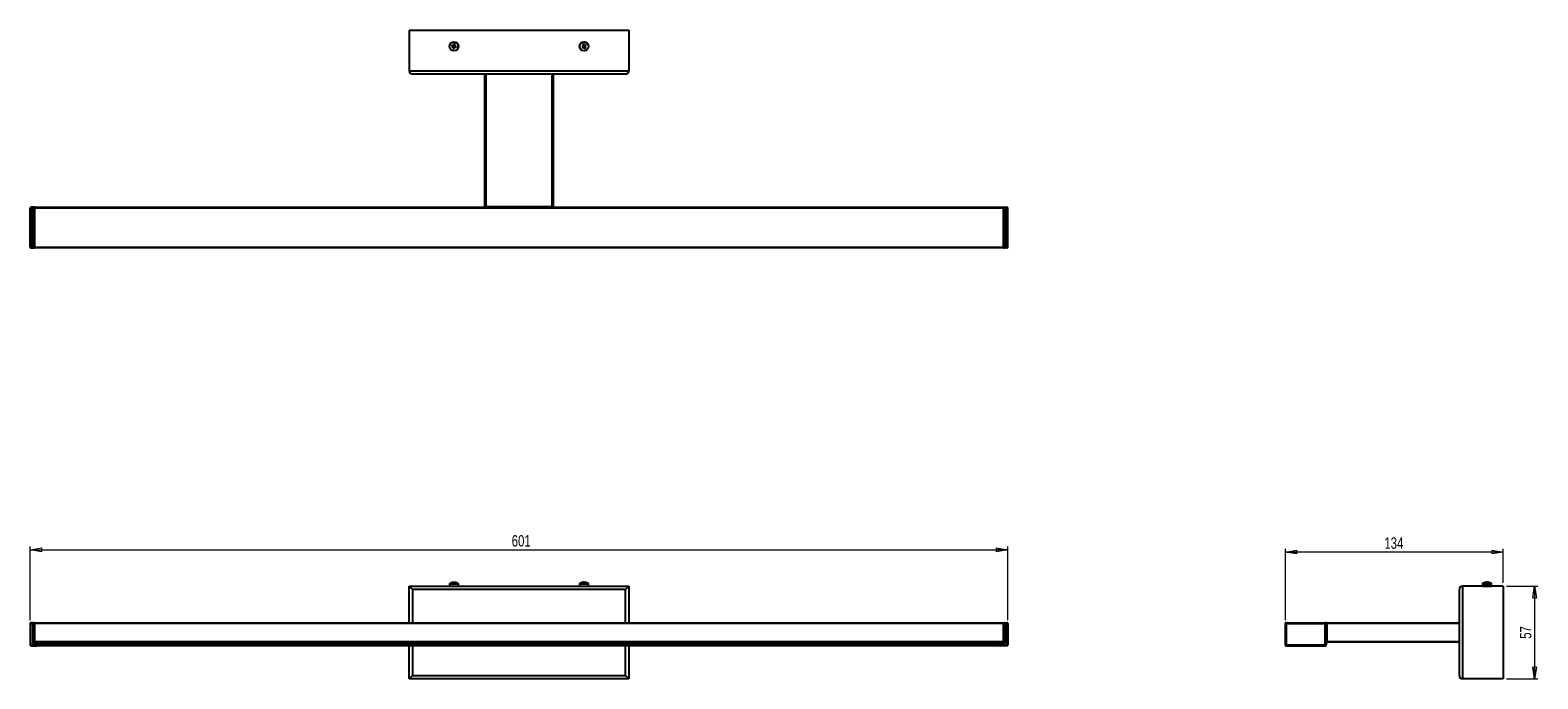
# Model space of a CAD drawing. Header units: millimetres. Extents: x 555 to 1018, y 399 to 598.
import ezdxf

# ---------------------------------------------------------------- set-up
doc = ezdxf.new("R2010")
doc.units = ezdxf.units.MM
doc.styles.add('SLDTEXTSTYLE0', font='TXT', dxfattribs={"width": 0.75})
doc.dimstyles.new('SLDDIMSTYLE0', dxfattribs={"dimtxt": 3.5, "dimasz": 3.556, "dimexe": 0, "dimexo": 0.0625, "dimgap": 0.875, "dimtad": 1, "dimdec": 0, "dimlfac": 2, "dimrnd": 1e-09, "dimzin": 12, "dimdsep": 46, "dimtxsty": 'SLDTEXTSTYLE0', "dimblk1": 'CLOSED', "dimblk2": 'CLOSED', "dimsah": 1, "dimcen": 0.09, "dimadec": 0, "dimazin": 3, "dimtfac": 1, "dimtdec": 0, "dimtofl": 0, "dimtmove": 0, "dimatfit": 3, "dimldrblk": 'CLOSED', "dimfxl": 0, "dimfrac": 2, "dimtolj": 1, "dimtzin": 12, "dimarcsym": 0})

# ---------------------------------------------------------------- blocks, each defined once
blk = doc.blocks.new('_Closed')
at = {"color": 0, "linetype": 'ByBlock', "lineweight": -2}
for p, q in [((-1, 0.166667), (0, 0)), ((-1, 0.166667), (-1, -0.166667)), ((0, 0), (-1, -0.166667)), ((0, 0), (-1, 0))]:
    blk.add_line(p, q, dxfattribs=at)
blk = doc.blocks.new('_D')
at = {"color": 7, "linetype": 'Continuous', "lineweight": 0}
for p, q in [((554.55, 416.87), (554.55, 439.55)), ((554.55, 438.55), (855.27, 438.55)), ((855.27, 416.87), (855.27, 439.55))]:
    blk.add_line(p, q, dxfattribs=at)
at = {"color": 7, "linetype": 'Continuous', "lineweight": 18, "xscale": 3.556, "yscale": 3.556, "rotation": 180.0000000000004}
blk.add_blockref('_Closed', (554.55, 438.55, 280.72), dxfattribs=at)
at = {"color": 7, "linetype": 'Continuous', "lineweight": 18, "xscale": 3.556, "yscale": 3.556}
blk.add_blockref('_Closed', (855.27, 438.55, 280.72), dxfattribs=at)
at = {"color": 7, "linetype": 'Continuous', "lineweight": 18, "insert": (702.66, 443.06), "char_height": 3.5, "attachment_point": 1, "style": 'SLDTEXTSTYLE0'}
blk.add_mtext('601', dxfattribs=at)
blk = doc.blocks.new('_D_1')
at = {"color": 7, "linetype": 'Continuous', "lineweight": 0}
for p, q in [((940.65, 416.87), (940.65, 438.86)), ((1007.65, 437.86), (940.65, 437.86)), ((1007.65, 428.36), (1007.65, 438.86))]:
    blk.add_line(p, q, dxfattribs=at)
at = {"color": 7, "linetype": 'Continuous', "lineweight": 18, "xscale": 3.556, "yscale": 3.556, "rotation": 180.0000000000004}
blk.add_blockref('_Closed', (940.65, 437.86, 2.99), dxfattribs=at)
at = {"color": 7, "linetype": 'Continuous', "lineweight": 18, "xscale": 3.556, "yscale": 3.556}
blk.add_blockref('_Closed', (1007.65, 437.86, 2.99), dxfattribs=at)
at = {"color": 7, "linetype": 'Continuous', "lineweight": 18, "insert": (971.08, 442.37), "char_height": 3.5, "attachment_point": 1, "style": 'SLDTEXTSTYLE0'}
blk.add_mtext('134', dxfattribs=at)
blk = doc.blocks.new('_D_2')
at = {"color": 7, "linetype": 'Continuous', "lineweight": 0}
for p, q in [((1008.65, 427.36), (1018.29, 427.36)), ((1017.29, 427.36), (1017.29, 398.86)), ((1008.65, 398.86), (1018.29, 398.86))]:
    blk.add_line(p, q, dxfattribs=at)
at = {"color": 7, "linetype": 'Continuous', "lineweight": 18, "xscale": 3.556, "yscale": 3.556}
for p, rotation in [((1017.29, 427.36, 2.99), 90.0000000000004), ((1017.29, 398.86, 2.99), 270.0000000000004)]:
    blk.add_blockref('_Closed', p, dxfattribs=dict(at, rotation=rotation))
at = {"color": 7, "linetype": 'Continuous', "lineweight": 18, "insert": (1012.78, 411.18), "char_height": 3.5, "attachment_point": 1, "rotation": 90, "style": 'SLDTEXTSTYLE0'}
blk.add_mtext('57', dxfattribs=at)

msp = doc.modelspace()

# ---------------------------------------------------------------- linework, layer by layer
at = {"color": 7, "linetype": 'Continuous', "lineweight": 25}
for p, q in [((671.16, 598.39), (738.66, 598.39)), ((671.16, 598.39), (671.16, 585.89)), ((738.66, 598.39), (738.66, 585.89)), ((684.68, 593.63), (684.32, 593.72)), ((684.7, 593.63), (684.68, 593.53)), ((684.89, 594.06), (684.8, 593.7)), ((684.89, 593.66), (684.8, 593.69)), ((685.16, 593.6), (685.06, 593.62)), ((685.16, 593.62), (685.25, 593.98)), ((724.41, 593.84), (724.6, 593.52)), ((724.92, 593.72), (724.72, 594.04)), ((724.93, 593.71), (724.85, 593.66)), ((725.09, 593.6), (725.04, 593.68)), ((725.36, 593.89), (725.05, 593.69)), ((684.23, 593.36), (684.59, 593.27)), ((684.67, 593.16), (684.58, 592.8)), ((684.64, 593.36), (684.61, 593.27)), ((684.67, 593.17), (684.76, 593.15)), ((684.93, 593.11), (685.03, 593.09)), ((684.94, 592.71), (685.02, 593.07)), ((685.12, 593.14), (685.15, 593.24)), ((685.14, 593.14), (685.5, 593.05)), ((685.19, 593.41), (685.21, 593.5)), ((685.59, 593.41), (685.23, 593.5)), ((724.57, 593.39), (724.26, 593.19)), ((724.46, 592.88), (724.77, 593.08)), ((724.59, 593.4), (724.64, 593.32)), ((724.7, 593.56), (724.61, 593.51)), ((724.74, 593.17), (724.79, 593.09)), ((724.9, 593.06), (724.98, 593.12)), ((724.91, 593.05), (725.11, 592.74)), ((725.13, 593.21), (725.21, 593.26)), ((725.23, 593.37), (725.18, 593.45)), ((725.42, 592.93), (725.22, 593.25)), ((725.25, 593.38), (725.56, 593.58)), ((671.16, 585.89), (738.66, 585.89)), ((737.66, 584.89), (672.16, 584.89)), ((694.41, 544.14), (694.41, 584.89)), ((694.66, 584.89), (694.66, 544.14)), ((715.16, 544.14), (715.16, 584.89)), ((715.41, 584.89), (715.41, 544.14)), ((554.55, 531.64), (554.55, 543.64)), ((554.55, 543.64), (554.8, 543.64)), ((555.37, 543.89), (554.8, 543.89)), ((554.8, 543.64), (554.8, 543.89)), ((554.8, 531.64), (554.8, 543.64)), ((554.8, 543.64), (555.37, 543.64)), ((555.37, 543.64), (555.37, 543.89)), ((555.91, 543.89), (555.37, 543.89)), ((555.37, 531.64), (555.37, 543.64)), ((555.37, 543.64), (555.62, 543.64)), ((555.62, 531.64), (555.62, 543.64)), ((555.66, 543.64), (555.91, 543.64)), ((555.66, 531.64), (555.66, 543.64)), ((555.91, 543.89), (694.66, 543.89)), ((555.91, 543.89), (555.91, 543.64)), ((853.91, 543.64), (555.91, 543.64)), ((555.91, 543.64), (555.91, 531.64)), ((694.66, 544.14), (694.41, 544.14)), ((694.66, 544.14), (715.16, 544.14)), ((694.66, 543.89), (694.66, 544.14)), ((715.16, 543.89), (694.66, 543.89)), ((715.41, 544.14), (715.16, 544.14)), ((715.16, 544.14), (715.16, 543.89)), ((715.16, 543.89), (853.91, 543.89)), ((853.91, 543.89), (854.45, 543.89)), ((853.91, 543.89), (853.91, 543.64)), ((853.91, 531.64), (853.91, 543.64)), ((853.91, 543.64), (854.16, 543.64)), ((854.16, 543.64), (854.16, 531.64)), ((854.45, 543.64), (854.2, 543.64)), ((854.2, 531.64), (854.2, 543.64)), ((854.45, 543.64), (854.45, 543.89)), ((854.45, 543.89), (855.02, 543.89)), ((854.45, 531.64), (854.45, 543.64)), ((855.02, 543.64), (854.45, 543.64)), ((855.02, 543.64), (855.02, 543.89)), ((855.27, 543.64), (855.02, 543.64)), ((855.02, 531.64), (855.02, 543.64)), ((855.27, 531.64), (855.27, 543.64)), ((554.8, 531.64), (554.55, 531.64)), ((555.37, 531.64), (554.8, 531.64)), ((554.8, 531.39), (554.8, 531.64)), ((554.8, 531.39), (555.37, 531.39)), ((555.62, 531.64), (555.37, 531.64)), ((555.37, 531.39), (555.37, 531.64)), ((555.37, 531.39), (555.91, 531.39)), ((555.66, 531.64), (555.91, 531.64)), ((555.91, 531.64), (853.91, 531.64)), ((555.91, 531.64), (555.91, 531.39)), ((853.91, 531.39), (555.91, 531.39)), ((853.91, 531.64), (854.16, 531.64)), ((853.91, 531.64), (853.91, 531.39)), ((854.45, 531.39), (853.91, 531.39)), ((854.2, 531.64), (854.45, 531.64)), ((854.45, 531.64), (855.02, 531.64)), ((854.45, 531.39), (854.45, 531.64)), ((855.02, 531.39), (854.45, 531.39)), ((855.02, 531.64), (855.27, 531.64)), ((855.02, 531.39), (855.02, 531.64)), ((671.16, 416.11), (671.16, 427.36)), ((671.16, 427.36), (672.16, 426.36)), ((671.16, 427.36), (738.66, 427.36)), ((683.51, 428.05), (683.51, 427.36)), ((684.59, 428.53), (684.67, 428.53)), ((684.67, 428.46), (684.67, 428.53)), ((684.8, 428.53), (684.68, 428.53)), ((684.69, 428.46), (684.68, 428.53)), ((684.8, 428.53), (684.8, 428.46)), ((685.02, 428.53), (685.14, 428.53)), ((685.23, 428.53), (685.16, 428.53)), ((686.31, 427.36), (686.31, 428.05)), ((723.51, 428.07), (723.51, 427.37)), ((723.51, 427.37), (726.31, 427.37)), ((724.6, 428.55), (724.57, 428.55)), ((724.58, 428.5), (724.57, 428.55)), ((724.77, 428.55), (724.91, 428.55)), ((725.05, 428.55), (724.92, 428.55)), ((725.05, 428.55), (725.05, 428.51)), ((725.22, 428.55), (725.25, 428.55)), ((725.22, 428.55), (725.22, 428.48)), ((726.31, 427.37), (726.31, 428.07)), ((737.66, 426.36), (738.66, 427.36)), ((738.66, 427.36), (738.66, 416.11)), ((995.15, 427.36), (995.15, 398.86)), ((1007.65, 427.36), (995.15, 427.36)), ((1001.25, 428.07), (1001.25, 427.37)), ((1001.25, 427.37), (1001.25, 427.36)), ((1001.25, 427.37), (1004.05, 427.37)), ((1002.34, 428.55), (1002.31, 428.55)), ((1002.33, 428.53), (1002.38, 428.53)), ((1002.51, 428.55), (1002.64, 428.55)), ((1002.79, 428.55), (1002.65, 428.55)), ((1002.97, 428.53), (1002.92, 428.53)), ((1002.96, 428.55), (1002.95, 428.48)), ((1002.96, 428.55), (1002.99, 428.55)), ((1004.05, 427.37), (1004.05, 428.07)), ((1004.05, 427.36), (1004.05, 427.37)), ((1007.65, 427.36), (1007.65, 398.86)), ((737.66, 426.36), (672.16, 426.36)), ((994.15, 399.86), (994.15, 426.36)), ((554.8, 415.87), (554.55, 415.87)), ((554.55, 415.87), (554.55, 409.3)), ((554.8, 415.87), (554.8, 416.12)), ((555.37, 416.12), (554.8, 416.12)), ((554.8, 409.3), (554.8, 415.87)), ((554.8, 415.87), (555.37, 415.87)), ((555.37, 415.87), (555.37, 416.12)), ((555.37, 415.87), (555.37, 409.81)), ((555.37, 415.87), (555.62, 415.87)), ((555.62, 410.06), (555.62, 415.87)), ((555.66, 415.86), (555.91, 415.86)), ((555.66, 410.36), (555.66, 415.86)), ((555.91, 416.11), (853.91, 416.11)), ((555.91, 416.11), (555.91, 415.86)), ((853.91, 415.86), (555.91, 415.86)), ((555.91, 415.86), (555.91, 410.36)), ((853.91, 416.11), (853.91, 415.86)), ((853.91, 410.36), (853.91, 415.86)), ((853.91, 415.86), (854.16, 415.86)), ((854.16, 415.86), (854.16, 410.36)), ((854.45, 415.87), (854.2, 415.87)), ((854.2, 410.06), (854.2, 415.87)), ((854.45, 415.87), (854.45, 416.12)), ((854.45, 416.12), (855.02, 416.12)), ((854.45, 415.87), (854.45, 409.81)), ((855.02, 415.87), (854.45, 415.87)), ((855.02, 415.87), (855.02, 416.12)), ((855.02, 409.3), (855.02, 415.87)), ((855.02, 415.87), (855.27, 415.87)), ((855.27, 415.87), (855.27, 409.3)), ((940.65, 415.87), (940.9, 415.87)), ((940.65, 409.3), (940.65, 415.87)), ((940.9, 416.12), (940.9, 415.87)), ((940.9, 416.12), (952.9, 416.12)), ((940.9, 415.87), (940.9, 409.3)), ((940.9, 415.87), (952.9, 415.87)), ((952.9, 415.87), (952.9, 416.12)), ((952.9, 409.3), (952.9, 415.87)), ((952.9, 415.87), (953.15, 415.87)), ((953.15, 415.87), (953.15, 409.3)), ((953.4, 415.86), (953.15, 415.86)), ((953.4, 415.86), (953.4, 416.11)), ((953.4, 416.11), (994.15, 416.11)), ((953.4, 415.86), (953.4, 410.36)), ((994.15, 415.86), (953.4, 415.86)), ((554.8, 409.3), (554.55, 409.3)), ((554.8, 409.3), (554.8, 409.05)), ((556.6, 409.3), (554.8, 409.3)), ((554.8, 409.05), (556.6, 409.05)), ((555.62, 410.06), (555.37, 409.81)), ((555.37, 409.81), (556.6, 409.81)), ((556.6, 410.06), (555.62, 410.06)), ((555.91, 410.36), (555.66, 410.36)), ((555.91, 410.36), (555.91, 410.11)), ((555.91, 410.36), (853.91, 410.36)), ((853.91, 410.11), (555.91, 410.11)), ((556.6, 410.06), (556.6, 409.81)), ((556.6, 409.81), (556.6, 409.3)), ((556.85, 409.81), (556.6, 409.81)), ((556.6, 409.05), (556.6, 409.3)), ((556.85, 409.3), (556.6, 409.3)), ((556.85, 409.3), (556.85, 409.81)), ((852.91, 410.01), (556.91, 410.01)), ((556.91, 409.51), (556.91, 410.01)), ((556.91, 409.51), (852.91, 409.51)), ((852.41, 409.01), (557.41, 409.01)), ((671.16, 410.01), (671.16, 410.11)), ((671.16, 398.86), (671.16, 409.01)), ((738.66, 410.11), (738.66, 410.01)), ((738.66, 409.01), (738.66, 398.86)), ((852.91, 409.51), (852.91, 410.01)), ((852.97, 409.3), (852.97, 409.81)), ((852.97, 409.81), (853.22, 409.81)), ((852.97, 409.3), (853.22, 409.3)), ((853.22, 410.06), (853.22, 409.81)), ((853.22, 410.06), (854.2, 410.06)), ((853.22, 409.81), (853.22, 409.3)), ((854.45, 409.81), (853.22, 409.81)), ((853.22, 409.05), (853.22, 409.3)), ((853.22, 409.3), (855.02, 409.3)), ((855.02, 409.05), (853.22, 409.05)), ((853.91, 410.36), (853.91, 410.11)), ((854.16, 410.36), (853.91, 410.36)), ((854.2, 410.06), (854.45, 409.81)), ((855.02, 409.3), (855.02, 409.05)), ((855.02, 409.3), (855.27, 409.3)), ((940.65, 409.3), (940.9, 409.3)), ((940.9, 409.3), (952.9, 409.3)), ((940.9, 409.3), (940.9, 409.05)), ((940.9, 409.05), (952.9, 409.05)), ((952.4, 409.01), (941.4, 409.01)), ((952.9, 409.05), (952.9, 409.3)), ((953.15, 409.3), (952.9, 409.3)), ((953.4, 410.36), (953.15, 410.36)), ((953.4, 410.11), (953.4, 410.36)), ((953.4, 410.36), (994.15, 410.36)), ((994.15, 410.11), (953.4, 410.11)), ((671.16, 398.86), (672.16, 399.86)), ((738.66, 398.86), (671.16, 398.86)), ((672.16, 399.86), (737.66, 399.86)), ((737.66, 399.86), (738.66, 398.86)), ((1007.65, 398.86), (995.15, 398.86))]:
    msp.add_line(p, q, dxfattribs=at)
at = {"color": 8, "linetype": 'Continuous', "lineweight": 25}
for p, q in [((555.62, 543.64), (555.66, 543.64)), ((854.2, 543.64), (854.16, 543.64)), ((555.66, 531.64), (555.62, 531.64)), ((854.16, 531.64), (854.2, 531.64)), ((683.51, 428.05), (686.31, 428.05)), ((683.58, 428.16), (686.25, 428.16)), ((723.51, 428.07), (726.31, 428.07)), ((723.58, 428.19), (726.25, 428.19)), ((1001.25, 428.07), (1004.05, 428.07)), ((1001.31, 428.19), (1003.99, 428.19)), ((672.16, 426.36), (672.16, 416.11)), ((737.66, 416.11), (737.66, 426.36)), ((672.16, 410.11), (672.16, 410.01)), ((672.16, 409.01), (672.16, 399.86)), ((737.66, 410.01), (737.66, 410.11)), ((737.66, 399.86), (737.66, 409.01))]:
    msp.add_line(p, q, dxfattribs=at)
at = {"color": 7, "linetype": 'Continuous', "lineweight": 25, "flags": 128}
for points in [[(684.23, 428.46), (684.24, 428.46), (684.24, 428.46)], [(684.89, 428.46), (684.93, 428.46), (684.94, 428.46)]]:
    msp.add_lwpolyline(points, dxfattribs=at)
at = {"color": 7, "linetype": 'Continuous', "lineweight": 25}
for centre, radius in [((684.91, 593.39), 1.4), ((684.91, 593.39), 1.34), ((724.91, 593.39), 1.4), ((724.91, 593.39), 1.34)]:
    msp.add_circle(centre, radius, dxfattribs=at)
for centre, radius, start, end in [((689.6, 592.23), 5.49, 164.1979, 168.062), ((684.91, 593.39), 0.338, 109.3606, 132.8993), ((684.91, 593.39), 0.278, 124.4117, 147.6997), ((684.91, 593.39), 0.278, 117.8481, 124.4117), ((684.91, 593.39), 0.278, 94.5602, 117.8481), ((683.75, 588.7), 5.49, 74.1979, 78.062), ((684.91, 593.39), 0.278, 57.6997, 94.5602), ((684.91, 593.39), 0.278, 34.4117, 57.6997), ((684.91, 593.39), 0.338, 19.3606, 42.8993), ((727.51, 589.31), 5.49, 120.5248, 124.3889), ((724.91, 593.39), 0.278, 104.0266, 140.8871), ((724.91, 593.39), 0.278, 80.7386, 104.0266), ((724.91, 593.39), 0.338, 65.6875, 89.2262), ((724.91, 593.39), 0.278, 74.175, 80.7386), ((724.91, 593.39), 0.278, 50.8871, 74.175), ((724.91, 593.39), 0.278, 14.0266, 50.8871), ((720.84, 590.79), 5.49, 30.5248, 34.3889), ((686.07, 598.08), 5.49, 254.1979, 258.062), ((684.91, 593.39), 0.338, 199.3606, 222.8993), ((684.91, 593.39), 0.278, 147.6997, 184.5602), ((684.91, 593.39), 0.278, 184.5602, 207.8481), ((684.91, 593.39), 0.278, 207.8481, 214.4117), ((684.91, 593.39), 0.278, 214.4117, 237.6997), ((684.91, 593.39), 0.278, 237.6997, 274.5602), ((684.91, 593.39), 0.278, 274.5602, 297.8481), ((684.91, 593.39), 0.338, 289.3606, 312.8993), ((684.91, 593.39), 0.278, 297.8481, 304.4117), ((684.91, 593.39), 0.278, 304.4117, 327.6997), ((684.91, 593.39), 0.278, 27.8481, 34.4117), ((684.91, 593.39), 0.278, 327.6997, 4.5602), ((684.91, 593.39), 0.278, 4.5602, 27.8481), ((680.22, 594.54), 5.49, 344.1979, 348.062), ((728.99, 595.98), 5.49, 210.5248, 214.3889), ((724.91, 593.39), 0.338, 155.6875, 179.2262), ((724.91, 593.39), 0.278, 170.7386, 194.0266), ((724.91, 593.39), 0.278, 164.175, 170.7386), ((724.91, 593.39), 0.278, 194.0266, 230.8871), ((724.91, 593.39), 0.278, 140.8871, 164.175), ((724.91, 593.39), 0.278, 230.8871, 254.175), ((724.91, 593.39), 0.338, 245.6875, 269.2262), ((724.91, 593.39), 0.278, 254.175, 260.7386), ((724.91, 593.39), 0.278, 260.7386, 284.0266), ((724.91, 593.39), 0.278, 284.0266, 320.8871), ((722.32, 597.46), 5.49, 300.5248, 304.3889), ((724.91, 593.39), 0.278, 320.8871, 344.175), ((724.91, 593.39), 0.278, 350.7386, 14.0266), ((724.91, 593.39), 0.278, 344.175, 350.7386), ((724.91, 593.39), 0.338, 335.6875, 359.2262), ((672.16, 585.89), 1, 180, 270), ((737.66, 585.89), 1, 270, 0), ((554.8, 543.64), 0.25, 90, 180), ((555.37, 543.64), 0.25, 0, 90), ((555.91, 543.64), 0.25, 90, 180), ((694.66, 544.14), 0.25, 180, 270), ((715.16, 544.14), 0.25, 270, 0), ((853.91, 543.64), 0.25, 0, 90), ((854.45, 543.64), 0.25, 90, 180), ((855.02, 543.64), 0.25, 0, 90), ((554.8, 531.64), 0.25, 180, 270), ((555.37, 531.64), 0.25, 270, 0), ((555.91, 531.64), 0.25, 180, 270), ((853.91, 531.64), 0.25, 270, 0), ((854.45, 531.64), 0.25, 180, 270), ((855.02, 531.64), 0.25, 270, 0), ((683.65, 428.05), 0.135, 122.336, 180), ((684.91, 426.05), 2.5, 105.6297, 122.336), ((684.87, 426.19), 2.36, 96.7005, 105.6261), ((684.8, 428.27), 0.286, 117.1718, 140.0922), ((684.76, 425.88), 2.58, 86.0103, 93.9897), ((684.67, 428.27), 0.286, 39.9078, 62.8282), ((685.16, 428.27), 0.286, 117.1718, 140.0922), ((684.87, 426.19), 2.36, 74.3739, 83.2995), ((684.96, 426.19), 2.36, 74.3739, 83.2995), ((685.55, 428.3), 0.16, 73.9301, 106.0699), ((684.91, 426.05), 2.5, 57.664, 74.3703), ((686.18, 428.05), 0.135, 0, 57.664), ((723.65, 428.07), 0.135, 122.336, 180), ((724.91, 426.07), 2.5, 97.9257, 122.336), ((724.11, 427.32), 0.05, 45.0706, 90), ((724.82, 426.75), 1.81, 97.7202, 107.8644), ((724.36, 427.7), 0.791, 82.7884, 97.2116), ((725.02, 426.75), 1.81, 97.7202, 107.8644), ((724.74, 427.75), 0.817, 62.9225, 77.7849), ((724.81, 426.77), 1.8, 76.8605, 82.2989), ((725.26, 426.54), 1.95, 85.4102, 94.5898), ((725.05, 427.75), 0.817, 62.9225, 77.7849), ((724.91, 426.07), 2.5, 57.664, 82.0743), ((725.71, 427.32), 0.05, 90, 134.9294), ((726.18, 428.07), 0.135, 0, 57.664), ((995.15, 426.36), 1, 90, 180), ((1001.38, 428.07), 0.135, 122.336, 180), ((1002.65, 426.07), 2.5, 97.9257, 122.336), ((1001.85, 427.32), 0.05, 45.0706, 90), ((1002.56, 426.75), 1.81, 97.7202, 107.8644), ((1002.1, 427.7), 0.791, 82.7884, 97.2116), ((1002.75, 426.75), 1.81, 97.7202, 107.8644), ((1002.47, 427.75), 0.817, 62.9225, 77.7849), ((1002.55, 426.77), 1.8, 76.8605, 82.2989), ((1003, 426.54), 1.95, 85.4102, 94.5898), ((1002.78, 427.75), 0.817, 62.9225, 77.7849), ((1002.65, 426.07), 2.5, 57.664, 82.0743), ((1003.45, 427.32), 0.05, 90, 134.9294), ((1003.91, 428.07), 0.135, 0, 57.664), ((554.8, 415.87), 0.25, 90, 180), ((555.37, 415.87), 0.25, 0, 90), ((555.91, 415.86), 0.25, 90, 180), ((853.91, 415.86), 0.25, 0, 90), ((854.45, 415.87), 0.25, 90, 180), ((855.02, 415.87), 0.25, 0, 90), ((940.9, 415.87), 0.25, 90, 180), ((952.9, 415.87), 0.25, 0, 90), ((953.4, 415.86), 0.25, 90, 180), ((554.8, 409.3), 0.25, 180, 270), ((555.91, 410.36), 0.25, 180, 270), ((556.6, 409.81), 0.25, 0, 90), ((556.6, 409.3), 0.25, 270, 0), ((557.41, 409.51), 0.5, 180, 270), ((852.41, 409.51), 0.5, 270, 0), ((853.22, 409.81), 0.25, 90, 180), ((853.22, 409.3), 0.25, 180, 270), ((853.91, 410.36), 0.25, 270, 0), ((855.02, 409.3), 0.25, 270, 0), ((940.9, 409.3), 0.25, 180, 270), ((941.4, 409.51), 0.5, 246.6223, 270), ((952.4, 409.51), 0.5, 270, 293.3777), ((952.9, 409.3), 0.25, 270, 0), ((953.4, 410.36), 0.25, 180, 270), ((995.15, 399.86), 1, 180, 270)]:
    msp.add_arc(centre, radius, start, end, dxfattribs=at)
for centre, major_axis, start_param, end_param in [((684.92, 593.42), (0.059, 0.239), 5.913772, 6.652598), ((724.89, 593.41), (-0.132, 0.207), 5.913772, 6.652598), ((724.94, 593.4), (0.207, 0.132), 5.913772, 6.652598), ((684.88, 593.39), (0.239, -0.059), 2.77218, 3.511006), ((684.9, 593.35), (0.059, 0.239), 2.77218, 3.511006), ((684.95, 593.38), (0.239, -0.059), 5.913772, 6.652598), ((724.88, 593.37), (0.207, 0.132), 2.77218, 3.511006), ((724.93, 593.36), (-0.132, 0.207), 2.77218, 3.511006)]:
    msp.add_ellipse(centre, major_axis=major_axis, ratio=0.990116, start_param=start_param, end_param=end_param, dxfattribs=at)
for points, knots in [([(684.76, 593.61), (684.75, 593.62), (684.73, 593.62), (684.7, 593.63), (684.69, 593.63), (684.68, 593.63)], [0, 0, 0, 0, 0.1606178, 0.8832571, 1, 1, 1, 1]), ([(684.8, 593.7), (684.8, 593.7), (684.8, 593.68), (684.79, 593.66), (684.78, 593.64), (684.78, 593.63)], [0, 0, 0, 0, 0.116743, 0.839382, 1, 1, 1, 1]), ([(685.14, 593.54), (685.14, 593.55), (685.15, 593.57), (685.15, 593.59), (685.16, 593.61), (685.16, 593.62)], [0, 0, 0, 0, 0.160618, 0.883257, 1, 1, 1, 1]), ([(724.96, 593.66), (724.95, 593.66), (724.94, 593.68), (724.93, 593.7), (724.92, 593.72), (724.92, 593.72)], [0, 0, 0, 0, 0.160618, 0.883257, 1, 1, 1, 1]), ([(725.05, 593.69), (725.05, 593.69), (725.03, 593.68), (725.01, 593.67), (724.99, 593.66), (724.99, 593.65)], [0, 0, 0, 0, 0.116743, 0.839382, 1, 1, 1, 1]), ([(684.59, 593.27), (684.6, 593.27), (684.62, 593.27), (684.64, 593.26), (684.66, 593.26), (684.67, 593.26)], [0, 0, 0, 0, 0.116743, 0.839382, 1, 1, 1, 1]), ([(684.68, 593.23), (684.68, 593.22), (684.68, 593.2), (684.67, 593.18), (684.67, 593.16), (684.67, 593.16)], [0, 0, 0, 0, 0.160618, 0.883257, 1, 1, 1, 1]), ([(685.02, 593.07), (685.03, 593.07), (685.03, 593.09), (685.04, 593.11), (685.04, 593.14), (685.04, 593.14)], [0, 0, 0, 0, 0.116743, 0.839382, 1, 1, 1, 1]), ([(685.07, 593.16), (685.07, 593.16), (685.1, 593.15), (685.12, 593.14), (685.14, 593.14), (685.14, 593.14)], [0, 0, 0, 0, 0.1606178, 0.8832571, 1, 1, 1, 1]), ([(685.23, 593.5), (685.23, 593.5), (685.21, 593.5), (685.18, 593.51), (685.16, 593.51), (685.16, 593.52)], [0, 0, 0, 0, 0.116743, 0.839382, 1, 1, 1, 1]), ([(724.64, 593.43), (724.63, 593.43), (724.61, 593.42), (724.59, 593.4), (724.58, 593.39), (724.57, 593.39)], [0, 0, 0, 0, 0.160618, 0.883257, 1, 1, 1, 1]), ([(724.6, 593.52), (724.61, 593.52), (724.62, 593.51), (724.63, 593.48), (724.64, 593.46), (724.65, 593.46)], [0, 0, 0, 0, 0.116743, 0.839382, 1, 1, 1, 1]), ([(724.77, 593.08), (724.78, 593.08), (724.79, 593.09), (724.81, 593.1), (724.83, 593.12), (724.84, 593.12)], [0, 0, 0, 0, 0.116743, 0.839382, 1, 1, 1, 1]), ([(724.87, 593.11), (724.87, 593.11), (724.88, 593.09), (724.9, 593.07), (724.91, 593.05), (724.91, 593.05)], [0, 0, 0, 0, 0.160618, 0.883257, 1, 1, 1, 1]), ([(725.22, 593.25), (725.22, 593.25), (725.21, 593.27), (725.19, 593.29), (725.18, 593.31), (725.18, 593.31)], [0, 0, 0, 0, 0.116743, 0.839382, 1, 1, 1, 1]), ([(725.19, 593.34), (725.19, 593.34), (725.21, 593.36), (725.23, 593.37), (725.25, 593.38), (725.25, 593.38)], [0, 0, 0, 0, 0.160618, 0.883257, 1, 1, 1, 1])]:
    msp.add_open_spline(points, degree=3, knots=knots, dxfattribs=at)

# ---------------------------------------------------------------- dimensions: what is measured, and where the dimension line sits
at = {"color": 7, "linetype": 'Continuous', "lineweight": 18}
for base, p1, p2, picture, middle in [((855.27, 438.55), (554.55, 415.87), (855.27, 415.87), '_D', (706.54, 438.55)), ((940.65, 437.86), (1007.65, 427.36), (940.65, 415.87), '_D_1', (974.96, 437.86))]:
    dim = msp.add_linear_dim(base=base, p1=p1, p2=p2, dimstyle='SLDDIMSTYLE0', dxfattribs=at)
    dim.commit()
    dim.dimension.update_dxf_attribs({"geometry": picture, "text_midpoint": middle, "dimtype": 160})
dim = msp.add_linear_dim(base=(1017.29, 398.86), p1=(1007.65, 427.36), p2=(1007.65, 398.86), angle=90, dimstyle='SLDDIMSTYLE0', dxfattribs=at)
dim.commit()
dim.dimension.update_dxf_attribs({"geometry": '_D_2', "text_midpoint": (1017.29, 413.76), "dimtype": 160})

doc.saveas('drawing.dxf')
